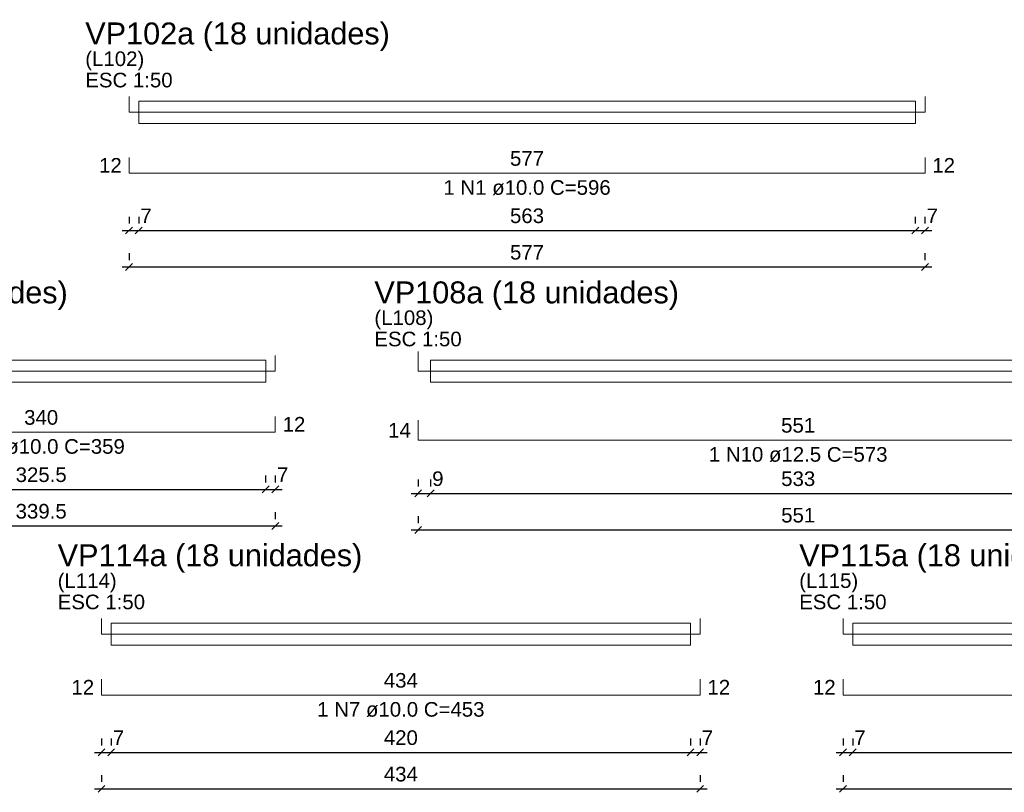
# Model space of a CAD drawing. Header units: millimetres. Extents: x 10906 to 25863, y 1966 to 4861.
# Tile 100 of 163: x 11441 to 11455, y 3065 to 3076. Entities that reach past the tile are written whole.
import ezdxf

# ---------------------------------------------------------------- set-up
doc = ezdxf.new("R2010")
doc.units = ezdxf.units.MM
for name, color, linetype, lineweight in [('Descrição da armadura', 7, 'Continuous', 5), ('DT-Armadura positiva', 40, 'Continuous', 5), ('DT-Cotas', 4, 'Continuous', 5), ('DT-Forma', 5, 'Continuous', 5), ('DT-Título', 7, 'Continuous', 20), ('Textos armaduras', 7, 'Continuous', 5)]:
    doc.layers.add(name, color=color, linetype=linetype, lineweight=lineweight)
doc.styles.add('Arial', font='arial.ttf')
doc.styles.get("Standard").update_dxf_attribs({"font": 'arial.ttf'})
doc.dimstyles.new('UM_50.000000', dxfattribs={"dimtxt": 0.18, "dimasz": 0.2, "dimexe": 0.2, "dimexo": 0.5, "dimgap": 0, "dimtad": 1, "dimtih": 1, "dimtoh": 1, "dimlfac": 50, "dimzin": 0, "dimdsep": 46, "dimtxsty": 'Standard', "dimcen": 0.09, "dimdle": 0.2, "dimclrd": 256, "dimclre": 256, "dimclrt": 7, "dimazin": 0, "dimtfac": 1, "dimtofl": 0, "dimtmove": 0, "dimatfit": 3, "dimfxl": 1, "dimtolj": 1, "dimtzin": 0, "dimarcsym": 0})

# ---------------------------------------------------------------- blocks, each defined once
blk = doc.blocks.new('_Oblique')
at = {"color": 0, "linetype": 'ByBlock', "lineweight": -2}
blk.add_line((-0.5, -0.5), (0.5, 0.5), dxfattribs=at)
blk = doc.blocks.new('*D823')
at = {"layer": 'Defpoints', "color": 0, "transparency": 16777216}
for p in [(11442.487, 3072.792), (11454.027, 3072.792), (11454.027, 3072.792)]:
    blk.add_point(p, dxfattribs=at)
at = {"layer": 'DT-Cotas', "lineweight": -2, "transparency": 16777216}
for p, q in [((11442.487, 3072.992), (11442.487, 3072.892)), ((11454.027, 3072.992), (11454.027, 3072.892)), ((11442.387, 3072.792), (11454.127, 3072.792))]:
    blk.add_line(p, q, dxfattribs=at)
at = {"layer": 'DT-Cotas', "lineweight": -2, "transparency": 16777216, "xscale": 0.1, "yscale": 0.1, "zscale": 0.1, "rotation": 180}
blk.add_blockref('_Oblique', (11442.487, 3072.792), dxfattribs=at)
at = {"layer": 'DT-Cotas', "lineweight": -2, "transparency": 16777216, "xscale": 0.1, "yscale": 0.1, "zscale": 0.1}
blk.add_blockref('_Oblique', (11454.027, 3072.792), dxfattribs=at)
at = {"layer": 'DT-Cotas', "color": 7, "transparency": 16777216, "insert": (11448.257, 3073.004), "char_height": 0.2118, "attachment_point": 5, "rotation": 0.0057, "style": 'Arial'}
blk.add_mtext('\\A1;577', dxfattribs=at)
blk = doc.blocks.new('*D824')
at = {"layer": 'Defpoints', "color": 0, "transparency": 16777216}
for p in [(11442.487, 3073.321), (11442.627, 3073.321), (11442.627, 3073.321)]:
    blk.add_point(p, dxfattribs=at)
at = {"layer": 'DT-Cotas', "lineweight": -2, "transparency": 16777216}
for p, q in [((11442.487, 3073.521), (11442.487, 3073.421)), ((11442.627, 3073.521), (11442.627, 3073.421)), ((11442.387, 3073.321), (11442.727, 3073.321))]:
    blk.add_line(p, q, dxfattribs=at)
at = {"layer": 'DT-Cotas', "lineweight": -2, "transparency": 16777216, "xscale": 0.1, "yscale": 0.1, "zscale": 0.1, "rotation": 180}
blk.add_blockref('_Oblique', (11442.487, 3073.321), dxfattribs=at)
at = {"layer": 'DT-Cotas', "lineweight": -2, "transparency": 16777216, "xscale": 0.1, "yscale": 0.1, "zscale": 0.1}
blk.add_blockref('_Oblique', (11442.627, 3073.321), dxfattribs=at)
at = {"layer": 'DT-Cotas', "color": 7, "transparency": 16777216, "insert": (11442.733, 3073.533), "char_height": 0.2118, "attachment_point": 5, "rotation": 0.0057, "style": 'Arial'}
blk.add_mtext('\\A1;7', dxfattribs=at)
blk = doc.blocks.new('*D825')
at = {"layer": 'Defpoints', "color": 0, "transparency": 16777216}
for p in [(11442.627, 3073.321), (11453.887, 3073.321), (11453.887, 3073.321)]:
    blk.add_point(p, dxfattribs=at)
at = {"layer": 'DT-Cotas', "lineweight": -2, "transparency": 16777216}
for p, q in [((11442.627, 3073.521), (11442.627, 3073.421)), ((11453.887, 3073.521), (11453.887, 3073.421)), ((11442.527, 3073.321), (11453.987, 3073.321))]:
    blk.add_line(p, q, dxfattribs=at)
at = {"layer": 'DT-Cotas', "lineweight": -2, "transparency": 16777216, "xscale": 0.1, "yscale": 0.1, "zscale": 0.1, "rotation": 180}
blk.add_blockref('_Oblique', (11442.627, 3073.321), dxfattribs=at)
at = {"layer": 'DT-Cotas', "lineweight": -2, "transparency": 16777216, "xscale": 0.1, "yscale": 0.1, "zscale": 0.1}
blk.add_blockref('_Oblique', (11453.887, 3073.321), dxfattribs=at)
at = {"layer": 'DT-Cotas', "color": 7, "transparency": 16777216, "insert": (11448.257, 3073.533), "char_height": 0.2118, "attachment_point": 5, "rotation": 0.0057, "style": 'Arial'}
blk.add_mtext('\\A1;563', dxfattribs=at)
blk = doc.blocks.new('*D826')
at = {"layer": 'Defpoints', "color": 0, "transparency": 16777216}
for p in [(11453.887, 3073.321), (11454.027, 3073.321), (11454.027, 3073.321)]:
    blk.add_point(p, dxfattribs=at)
at = {"layer": 'DT-Cotas', "lineweight": -2, "transparency": 16777216}
for p, q in [((11453.887, 3073.521), (11453.887, 3073.421)), ((11454.027, 3073.521), (11454.027, 3073.421)), ((11453.787, 3073.321), (11454.127, 3073.321))]:
    blk.add_line(p, q, dxfattribs=at)
at = {"layer": 'DT-Cotas', "lineweight": -2, "transparency": 16777216, "xscale": 0.1, "yscale": 0.1, "zscale": 0.1, "rotation": 180}
blk.add_blockref('_Oblique', (11453.887, 3073.321), dxfattribs=at)
at = {"layer": 'DT-Cotas', "lineweight": -2, "transparency": 16777216, "xscale": 0.1, "yscale": 0.1, "zscale": 0.1}
blk.add_blockref('_Oblique', (11454.027, 3073.321), dxfattribs=at)
at = {"layer": 'DT-Cotas', "color": 7, "transparency": 16777216, "insert": (11454.133, 3073.533), "char_height": 0.2118, "attachment_point": 5, "rotation": 0.0057, "style": 'Arial'}
blk.add_mtext('\\A1;7', dxfattribs=at)
blk = doc.blocks.new('*D791')
at = {"layer": 'Defpoints', "color": 0, "transparency": 16777216}
for p in [(11437.817, 3069.038), (11444.607, 3069.038), (11444.607, 3069.038)]:
    blk.add_point(p, dxfattribs=at)
at = {"layer": 'DT-Cotas', "lineweight": -2, "transparency": 16777216}
for p, q in [((11437.817, 3069.238), (11437.817, 3069.138)), ((11444.607, 3069.238), (11444.607, 3069.138)), ((11437.717, 3069.038), (11444.707, 3069.038))]:
    blk.add_line(p, q, dxfattribs=at)
at = {"layer": 'DT-Cotas', "lineweight": -2, "transparency": 16777216, "xscale": 0.1, "yscale": 0.1, "zscale": 0.1, "rotation": 180}
blk.add_blockref('_Oblique', (11437.817, 3069.038), dxfattribs=at)
at = {"layer": 'DT-Cotas', "lineweight": -2, "transparency": 16777216, "xscale": 0.1, "yscale": 0.1, "zscale": 0.1}
blk.add_blockref('_Oblique', (11444.607, 3069.038), dxfattribs=at)
at = {"layer": 'DT-Cotas', "color": 7, "transparency": 16777216, "insert": (11441.212, 3069.249), "char_height": 0.2118, "attachment_point": 5, "rotation": 0.0057, "style": 'Arial'}
blk.add_mtext('\\A1;339.5', dxfattribs=at)
blk = doc.blocks.new('*D793')
at = {"layer": 'Defpoints', "color": 0, "transparency": 16777216}
for p in [(11437.957, 3069.567), (11444.467, 3069.567), (11444.467, 3069.567)]:
    blk.add_point(p, dxfattribs=at)
at = {"layer": 'DT-Cotas', "lineweight": -2, "transparency": 16777216}
for p, q in [((11437.957, 3069.767), (11437.957, 3069.667)), ((11444.467, 3069.767), (11444.467, 3069.667)), ((11437.857, 3069.567), (11444.567, 3069.567))]:
    blk.add_line(p, q, dxfattribs=at)
at = {"layer": 'DT-Cotas', "lineweight": -2, "transparency": 16777216, "xscale": 0.1, "yscale": 0.1, "zscale": 0.1, "rotation": 180}
blk.add_blockref('_Oblique', (11437.957, 3069.567), dxfattribs=at)
at = {"layer": 'DT-Cotas', "lineweight": -2, "transparency": 16777216, "xscale": 0.1, "yscale": 0.1, "zscale": 0.1}
blk.add_blockref('_Oblique', (11444.467, 3069.567), dxfattribs=at)
at = {"layer": 'DT-Cotas', "color": 7, "transparency": 16777216, "insert": (11441.212, 3069.779), "char_height": 0.2118, "attachment_point": 5, "rotation": 0.0057, "style": 'Arial'}
blk.add_mtext('\\A1;325.5', dxfattribs=at)
blk = doc.blocks.new('*D794')
at = {"layer": 'Defpoints', "color": 0, "transparency": 16777216}
for p in [(11444.467, 3069.567), (11444.607, 3069.567), (11444.607, 3069.567)]:
    blk.add_point(p, dxfattribs=at)
at = {"layer": 'DT-Cotas', "lineweight": -2, "transparency": 16777216}
for p, q in [((11444.467, 3069.767), (11444.467, 3069.667)), ((11444.607, 3069.767), (11444.607, 3069.667)), ((11444.367, 3069.567), (11444.707, 3069.567))]:
    blk.add_line(p, q, dxfattribs=at)
at = {"layer": 'DT-Cotas', "lineweight": -2, "transparency": 16777216, "xscale": 0.1, "yscale": 0.1, "zscale": 0.1, "rotation": 180}
blk.add_blockref('_Oblique', (11444.467, 3069.567), dxfattribs=at)
at = {"layer": 'DT-Cotas', "lineweight": -2, "transparency": 16777216, "xscale": 0.1, "yscale": 0.1, "zscale": 0.1}
blk.add_blockref('_Oblique', (11444.607, 3069.567), dxfattribs=at)
at = {"layer": 'DT-Cotas', "color": 7, "transparency": 16777216, "insert": (11444.713, 3069.779), "char_height": 0.2118, "attachment_point": 5, "rotation": 0.0057, "style": 'Arial'}
blk.add_mtext('\\A1;7', dxfattribs=at)
blk = doc.blocks.new('*D795')
at = {"layer": 'Defpoints', "color": 0, "transparency": 16777216}
for p in [(11446.679, 3068.98), (11457.699, 3068.98), (11457.699, 3068.98)]:
    blk.add_point(p, dxfattribs=at)
at = {"layer": 'DT-Cotas', "lineweight": -2, "transparency": 16777216}
for p, q in [((11446.679, 3069.18), (11446.679, 3069.08)), ((11457.699, 3069.18), (11457.699, 3069.08)), ((11446.579, 3068.98), (11457.799, 3068.98))]:
    blk.add_line(p, q, dxfattribs=at)
at = {"layer": 'DT-Cotas', "lineweight": -2, "transparency": 16777216, "xscale": 0.1, "yscale": 0.1, "zscale": 0.1, "rotation": 180}
blk.add_blockref('_Oblique', (11446.679, 3068.98), dxfattribs=at)
at = {"layer": 'DT-Cotas', "lineweight": -2, "transparency": 16777216, "xscale": 0.1, "yscale": 0.1, "zscale": 0.1}
blk.add_blockref('_Oblique', (11457.699, 3068.98), dxfattribs=at)
at = {"layer": 'DT-Cotas', "color": 7, "transparency": 16777216, "insert": (11452.189, 3069.192), "char_height": 0.2118, "attachment_point": 5, "rotation": 0.0057, "style": 'Arial'}
blk.add_mtext('\\A1;551', dxfattribs=at)
blk = doc.blocks.new('*D796')
at = {"layer": 'Defpoints', "color": 0, "transparency": 16777216}
for p in [(11446.679, 3069.51), (11446.859, 3069.51), (11446.859, 3069.51)]:
    blk.add_point(p, dxfattribs=at)
at = {"layer": 'DT-Cotas', "lineweight": -2, "transparency": 16777216}
for p, q in [((11446.679, 3069.71), (11446.679, 3069.61)), ((11446.859, 3069.71), (11446.859, 3069.61)), ((11446.579, 3069.51), (11446.959, 3069.51))]:
    blk.add_line(p, q, dxfattribs=at)
at = {"layer": 'DT-Cotas', "lineweight": -2, "transparency": 16777216, "xscale": 0.1, "yscale": 0.1, "zscale": 0.1, "rotation": 180}
blk.add_blockref('_Oblique', (11446.679, 3069.51), dxfattribs=at)
at = {"layer": 'DT-Cotas', "lineweight": -2, "transparency": 16777216, "xscale": 0.1, "yscale": 0.1, "zscale": 0.1}
blk.add_blockref('_Oblique', (11446.859, 3069.51), dxfattribs=at)
at = {"layer": 'DT-Cotas', "color": 7, "transparency": 16777216, "insert": (11446.964, 3069.721), "char_height": 0.2118, "attachment_point": 5, "rotation": 0.0057, "style": 'Arial'}
blk.add_mtext('\\A1;9', dxfattribs=at)
blk = doc.blocks.new('*D797')
at = {"layer": 'Defpoints', "color": 0, "transparency": 16777216}
for p in [(11446.859, 3069.51), (11457.519, 3069.51), (11457.519, 3069.51)]:
    blk.add_point(p, dxfattribs=at)
at = {"layer": 'DT-Cotas', "lineweight": -2, "transparency": 16777216}
for p, q in [((11446.859, 3069.71), (11446.859, 3069.61)), ((11457.519, 3069.71), (11457.519, 3069.61)), ((11446.759, 3069.51), (11457.619, 3069.51))]:
    blk.add_line(p, q, dxfattribs=at)
at = {"layer": 'DT-Cotas', "lineweight": -2, "transparency": 16777216, "xscale": 0.1, "yscale": 0.1, "zscale": 0.1, "rotation": 180}
blk.add_blockref('_Oblique', (11446.859, 3069.51), dxfattribs=at)
at = {"layer": 'DT-Cotas', "lineweight": -2, "transparency": 16777216, "xscale": 0.1, "yscale": 0.1, "zscale": 0.1}
blk.add_blockref('_Oblique', (11457.519, 3069.51), dxfattribs=at)
at = {"layer": 'DT-Cotas', "color": 7, "transparency": 16777216, "insert": (11452.189, 3069.721), "char_height": 0.2118, "attachment_point": 5, "rotation": 0.0057, "style": 'Arial'}
blk.add_mtext('\\A1;533', dxfattribs=at)
blk = doc.blocks.new('*D843')
at = {"layer": 'Defpoints', "color": 0, "transparency": 16777216}
for p in [(11442.087, 3065.226), (11450.767, 3065.226), (11450.767, 3065.226)]:
    blk.add_point(p, dxfattribs=at)
at = {"layer": 'DT-Cotas', "lineweight": -2, "transparency": 16777216}
for p, q in [((11442.087, 3065.426), (11442.087, 3065.326)), ((11450.767, 3065.426), (11450.767, 3065.326)), ((11441.987, 3065.226), (11450.867, 3065.226))]:
    blk.add_line(p, q, dxfattribs=at)
at = {"layer": 'DT-Cotas', "lineweight": -2, "transparency": 16777216, "xscale": 0.1, "yscale": 0.1, "zscale": 0.1, "rotation": 180}
blk.add_blockref('_Oblique', (11442.087, 3065.226), dxfattribs=at)
at = {"layer": 'DT-Cotas', "lineweight": -2, "transparency": 16777216, "xscale": 0.1, "yscale": 0.1, "zscale": 0.1}
blk.add_blockref('_Oblique', (11450.767, 3065.226), dxfattribs=at)
at = {"layer": 'DT-Cotas', "color": 7, "transparency": 16777216, "insert": (11446.427, 3065.438), "char_height": 0.2118, "attachment_point": 5, "rotation": 0.0057, "style": 'Arial'}
blk.add_mtext('\\A1;434', dxfattribs=at)
blk = doc.blocks.new('*D844')
at = {"layer": 'Defpoints', "color": 0, "transparency": 16777216}
for p in [(11442.087, 3065.755), (11442.227, 3065.755), (11442.227, 3065.755)]:
    blk.add_point(p, dxfattribs=at)
at = {"layer": 'DT-Cotas', "lineweight": -2, "transparency": 16777216}
for p, q in [((11442.087, 3065.955), (11442.087, 3065.855)), ((11442.227, 3065.955), (11442.227, 3065.855)), ((11441.987, 3065.755), (11442.327, 3065.755))]:
    blk.add_line(p, q, dxfattribs=at)
at = {"layer": 'DT-Cotas', "lineweight": -2, "transparency": 16777216, "xscale": 0.1, "yscale": 0.1, "zscale": 0.1, "rotation": 180}
blk.add_blockref('_Oblique', (11442.087, 3065.755), dxfattribs=at)
at = {"layer": 'DT-Cotas', "lineweight": -2, "transparency": 16777216, "xscale": 0.1, "yscale": 0.1, "zscale": 0.1}
blk.add_blockref('_Oblique', (11442.227, 3065.755), dxfattribs=at)
at = {"layer": 'DT-Cotas', "color": 7, "transparency": 16777216, "insert": (11442.333, 3065.967), "char_height": 0.2118, "attachment_point": 5, "rotation": 0.0057, "style": 'Arial'}
blk.add_mtext('\\A1;7', dxfattribs=at)
blk = doc.blocks.new('*D845')
at = {"layer": 'Defpoints', "color": 0, "transparency": 16777216}
for p in [(11442.227, 3065.755), (11450.627, 3065.755), (11450.627, 3065.755)]:
    blk.add_point(p, dxfattribs=at)
at = {"layer": 'DT-Cotas', "lineweight": -2, "transparency": 16777216}
for p, q in [((11442.227, 3065.955), (11442.227, 3065.855)), ((11450.627, 3065.955), (11450.627, 3065.855)), ((11442.127, 3065.755), (11450.727, 3065.755))]:
    blk.add_line(p, q, dxfattribs=at)
at = {"layer": 'DT-Cotas', "lineweight": -2, "transparency": 16777216, "xscale": 0.1, "yscale": 0.1, "zscale": 0.1, "rotation": 180}
blk.add_blockref('_Oblique', (11442.227, 3065.755), dxfattribs=at)
at = {"layer": 'DT-Cotas', "lineweight": -2, "transparency": 16777216, "xscale": 0.1, "yscale": 0.1, "zscale": 0.1}
blk.add_blockref('_Oblique', (11450.627, 3065.755), dxfattribs=at)
at = {"layer": 'DT-Cotas', "color": 7, "transparency": 16777216, "insert": (11446.427, 3065.967), "char_height": 0.2118, "attachment_point": 5, "rotation": 0.0057, "style": 'Arial'}
blk.add_mtext('\\A1;420', dxfattribs=at)
blk = doc.blocks.new('*D846')
at = {"layer": 'Defpoints', "color": 0, "transparency": 16777216}
for p in [(11450.627, 3065.755), (11450.767, 3065.755), (11450.767, 3065.755)]:
    blk.add_point(p, dxfattribs=at)
at = {"layer": 'DT-Cotas', "lineweight": -2, "transparency": 16777216}
for p, q in [((11450.627, 3065.955), (11450.627, 3065.855)), ((11450.767, 3065.955), (11450.767, 3065.855)), ((11450.527, 3065.755), (11450.867, 3065.755))]:
    blk.add_line(p, q, dxfattribs=at)
at = {"layer": 'DT-Cotas', "lineweight": -2, "transparency": 16777216, "xscale": 0.1, "yscale": 0.1, "zscale": 0.1, "rotation": 180}
blk.add_blockref('_Oblique', (11450.627, 3065.755), dxfattribs=at)
at = {"layer": 'DT-Cotas', "lineweight": -2, "transparency": 16777216, "xscale": 0.1, "yscale": 0.1, "zscale": 0.1}
blk.add_blockref('_Oblique', (11450.767, 3065.755), dxfattribs=at)
at = {"layer": 'DT-Cotas', "color": 7, "transparency": 16777216, "insert": (11450.873, 3065.967), "char_height": 0.2118, "attachment_point": 5, "rotation": 0.0057, "style": 'Arial'}
blk.add_mtext('\\A1;7', dxfattribs=at)
blk = doc.blocks.new('*D847')
at = {"layer": 'Defpoints', "color": 0, "transparency": 16777216}
for p in [(11452.839, 3065.226), (11461.519, 3065.226), (11461.519, 3065.226)]:
    blk.add_point(p, dxfattribs=at)
at = {"layer": 'DT-Cotas', "lineweight": -2, "transparency": 16777216}
for p, q in [((11452.839, 3065.426), (11452.839, 3065.326)), ((11461.519, 3065.426), (11461.519, 3065.326)), ((11452.739, 3065.226), (11461.619, 3065.226))]:
    blk.add_line(p, q, dxfattribs=at)
at = {"layer": 'DT-Cotas', "lineweight": -2, "transparency": 16777216, "xscale": 0.1, "yscale": 0.1, "zscale": 0.1, "rotation": 180}
blk.add_blockref('_Oblique', (11452.839, 3065.226), dxfattribs=at)
at = {"layer": 'DT-Cotas', "lineweight": -2, "transparency": 16777216, "xscale": 0.1, "yscale": 0.1, "zscale": 0.1}
blk.add_blockref('_Oblique', (11461.519, 3065.226), dxfattribs=at)
at = {"layer": 'DT-Cotas', "color": 7, "transparency": 16777216, "insert": (11457.179, 3065.438), "char_height": 0.2118, "attachment_point": 5, "rotation": 0.0057, "style": 'Arial'}
blk.add_mtext('\\A1;434', dxfattribs=at)
blk = doc.blocks.new('*D848')
at = {"layer": 'Defpoints', "color": 0, "transparency": 16777216}
for p in [(11452.839, 3065.755), (11452.979, 3065.755), (11452.979, 3065.755)]:
    blk.add_point(p, dxfattribs=at)
at = {"layer": 'DT-Cotas', "lineweight": -2, "transparency": 16777216}
for p, q in [((11452.839, 3065.955), (11452.839, 3065.855)), ((11452.979, 3065.955), (11452.979, 3065.855)), ((11452.739, 3065.755), (11453.079, 3065.755))]:
    blk.add_line(p, q, dxfattribs=at)
at = {"layer": 'DT-Cotas', "lineweight": -2, "transparency": 16777216, "xscale": 0.1, "yscale": 0.1, "zscale": 0.1, "rotation": 180}
blk.add_blockref('_Oblique', (11452.839, 3065.755), dxfattribs=at)
at = {"layer": 'DT-Cotas', "lineweight": -2, "transparency": 16777216, "xscale": 0.1, "yscale": 0.1, "zscale": 0.1}
blk.add_blockref('_Oblique', (11452.979, 3065.755), dxfattribs=at)
at = {"layer": 'DT-Cotas', "color": 7, "transparency": 16777216, "insert": (11453.084, 3065.967), "char_height": 0.2118, "attachment_point": 5, "rotation": 0.0057, "style": 'Arial'}
blk.add_mtext('\\A1;7', dxfattribs=at)
blk = doc.blocks.new('*D849')
at = {"layer": 'Defpoints', "color": 0, "transparency": 16777216}
for p in [(11452.979, 3065.755), (11461.379, 3065.755), (11461.379, 3065.755)]:
    blk.add_point(p, dxfattribs=at)
at = {"layer": 'DT-Cotas', "lineweight": -2, "transparency": 16777216}
for p, q in [((11452.979, 3065.955), (11452.979, 3065.855)), ((11461.379, 3065.955), (11461.379, 3065.855)), ((11452.879, 3065.755), (11461.479, 3065.755))]:
    blk.add_line(p, q, dxfattribs=at)
at = {"layer": 'DT-Cotas', "lineweight": -2, "transparency": 16777216, "xscale": 0.1, "yscale": 0.1, "zscale": 0.1, "rotation": 180}
blk.add_blockref('_Oblique', (11452.979, 3065.755), dxfattribs=at)
at = {"layer": 'DT-Cotas', "lineweight": -2, "transparency": 16777216, "xscale": 0.1, "yscale": 0.1, "zscale": 0.1}
blk.add_blockref('_Oblique', (11461.379, 3065.755), dxfattribs=at)
at = {"layer": 'DT-Cotas', "color": 7, "transparency": 16777216, "insert": (11457.179, 3065.967), "char_height": 0.2118, "attachment_point": 5, "rotation": 0.0057, "style": 'Arial'}
blk.add_mtext('\\A1;420', dxfattribs=at)

msp = doc.modelspace()

# ---------------------------------------------------------------- linework, layer by layer
at = {"layer": 'DT-Armadura positiva'}
for p, q in [((11442.4873, 3075.26389), (11442.4873, 3075.03389)), ((11454.0273, 3075.03389), (11454.0273, 3075.26389)), ((11442.4873, 3075.03389), (11454.0273, 3075.03389)), ((11442.4873, 3074.38029), (11442.4873, 3074.15029)), ((11454.0273, 3074.15029), (11454.0273, 3074.38029)), ((11442.4873, 3074.15029), (11454.0273, 3074.15029)), ((11444.6073, 3071.27969), (11444.6073, 3071.50969)), ((11446.67856, 3071.56719), (11446.67856, 3071.27969)), ((11437.8173, 3071.27969), (11444.6073, 3071.27969)), ((11446.67856, 3071.27969), (11457.69856, 3071.27969)), ((11444.6073, 3070.39609), (11444.6073, 3070.62609)), ((11446.67856, 3070.56859), (11446.67856, 3070.28109)), ((11437.8173, 3070.39609), (11444.6073, 3070.39609)), ((11446.67856, 3070.28109), (11457.69856, 3070.28109)), ((11442.0873, 3067.69799), (11442.0873, 3067.46799)), ((11450.7673, 3067.46799), (11450.7673, 3067.69799)), ((11452.83856, 3067.69799), (11452.83856, 3067.46799)), ((11442.0873, 3067.46799), (11450.7673, 3067.46799)), ((11452.83856, 3067.46799), (11461.51856, 3067.46799)), ((11442.0873, 3066.81439), (11442.0873, 3066.58439)), ((11450.7673, 3066.58439), (11450.7673, 3066.81439)), ((11452.83856, 3066.81439), (11452.83856, 3066.58439)), ((11442.0873, 3066.58439), (11450.7673, 3066.58439)), ((11452.83856, 3066.58439), (11461.51856, 3066.58439))]:
    msp.add_line(p, q, dxfattribs=at)
at = {"layer": 'DT-Forma'}
for points in [[(11442.6273, 3074.87389), (11442.6273, 3075.19389), (11453.8873, 3075.19389), (11453.8873, 3074.87389), (11442.6273, 3074.87389)], [(11437.9573, 3071.11969), (11437.9573, 3071.43969), (11444.4673, 3071.43969), (11444.4673, 3071.11969), (11437.9573, 3071.11969)], [(11446.85856, 3071.11969), (11446.85856, 3071.43969), (11457.51856, 3071.43969), (11457.51856, 3071.11969), (11446.85856, 3071.11969)], [(11442.2273, 3067.30799), (11442.2273, 3067.62799), (11450.6273, 3067.62799), (11450.6273, 3067.30799), (11442.2273, 3067.30799)], [(11452.97856, 3067.30799), (11452.97856, 3067.62799), (11461.37856, 3067.62799), (11461.37856, 3067.30799), (11452.97856, 3067.30799)]]:
    msp.add_lwpolyline(points, close=True, dxfattribs=at)

# ---------------------------------------------------------------- texts
at = {"layer": 'Descrição da armadura', "linetype": 'Continuous', "char_height": 0.2118, "attachment_point": 8, "line_spacing_factor": 0.798, "style": 'Arial'}
for s, insert, width in [('1 N1 ø10.0 C=596', (11448.2573, 3073.83259), 4.8647001), ('1 N2 ø10.0 C=359', (11441.2123, 3070.07839), 4.8647001), ('1 N10 ø12.5 C=573', (11452.18856, 3069.96339), 5.1946527), ('1 N7 ø10.0 C=453', (11446.4273, 3066.26669), 4.8647001)]:
    msp.add_mtext(s, dxfattribs=dict(at, insert=insert, width=width))
at = {"layer": 'DT-Título', "attachment_point": 7, "line_spacing_factor": 0.798, "style": 'Arial'}
for s, insert, char_height, width in [('VP102a (18 unidades)', (11441.85165, 3075.92299), 0.3177, 8.0673025), ('(L102)', (11441.85165, 3075.64099), 0.2118, 1.7574615), ('ESC 1:50', (11441.8519, 3075.39289), 0.2118, 2.6023493), ('VP107a (18 unidades)', (11437.18165, 3072.16899), 0.3177, 8.0673025), ('VP108a (18 unidades)', (11446.04365, 3072.16899), 0.3177, 8.0673025), ('(L108)', (11446.04365, 3071.88699), 0.2118, 1.7574615), ('ESC 1:50', (11446.04316, 3071.63869), 0.2118, 2.6023493), ('VP114a (18 unidades)', (11441.45165, 3068.35799), 0.3177, 8.0673025), ('VP115a (18 unidades)', (11452.20365, 3068.35799), 0.3177, 8.0673025), ('(L114)', (11441.45165, 3068.07499), 0.2118, 1.7574615), ('(L115)', (11452.20365, 3068.07499), 0.2118, 1.7574615), ('ESC 1:50', (11441.4519, 3067.82699), 0.2118, 2.6023493), ('ESC 1:50', (11452.20316, 3067.82699), 0.2118, 2.6023493)]:
    msp.add_mtext(s, dxfattribs=dict(at, insert=insert, char_height=char_height, width=width))
at = {"layer": 'Textos armaduras', "linetype": 'Continuous', "char_height": 0.2118, "attachment_point": 7, "line_spacing_factor": 0.798, "style": 'Arial'}
for s, insert, width in [('12', (11442.05145, 3074.15939), 0.6599051), ('577', (11448.00984, 3074.25619), 0.9898577), ('12', (11454.1332, 3074.15939), 0.6599051), ('340', (11440.96484, 3070.50199), 0.9898577), ('12', (11444.7132, 3070.40519), 0.6599051), ('14', (11446.2427, 3070.31894), 0.6599051), ('551', (11451.94109, 3070.38699), 0.9898577), ('12', (11441.65145, 3066.59349), 0.6599051), ('434', (11446.17984, 3066.69029), 0.9898577), ('12', (11450.8732, 3066.59349), 0.6599051), ('12', (11452.4027, 3066.59349), 0.6599051)]:
    msp.add_mtext(s, dxfattribs=dict(at, insert=insert, width=width))

# ---------------------------------------------------------------- dimensions: what is measured, and where the dimension line sits
at = {"layer": 'DT-Cotas'}
for base, p1, p2, picture, middle in [((11442.6273, 3073.32129), (11442.4873, 3073.32129), (11442.6273, 3073.32129), '*D824', (11442.7332, 3073.53309)), ((11453.8873, 3073.32129), (11442.6273, 3073.32129), (11453.8873, 3073.32129), '*D825', (11448.2573, 3073.53309)), ((11454.0273, 3073.32129), (11453.8873, 3073.32129), (11454.0273, 3073.32129), '*D826', (11454.1332, 3073.53309)), ((11454.0273, 3072.79179), (11442.4873, 3072.79179), (11454.0273, 3072.79179), '*D823', (11448.2573, 3073.00359)), ((11444.4673, 3069.56709), (11437.9573, 3069.56709), (11444.4673, 3069.56709), '*D793', (11441.2123, 3069.77889)), ((11444.6073, 3069.56709), (11444.4673, 3069.56709), (11444.6073, 3069.56709), '*D794', (11444.7132, 3069.77889)), ((11446.85856, 3069.50959), (11446.67856, 3069.50959), (11446.85856, 3069.50959), '*D796', (11446.96446, 3069.72139)), ((11457.51856, 3069.50959), (11446.85856, 3069.50959), (11457.51856, 3069.50959), '*D797', (11452.18856, 3069.72139)), ((11444.6073, 3069.03759), (11437.8173, 3069.03759), (11444.6073, 3069.03759), '*D791', (11441.2123, 3069.24939)), ((11457.69856, 3068.98009), (11446.67856, 3068.98009), (11457.69856, 3068.98009), '*D795', (11452.18856, 3069.19189)), ((11442.2273, 3065.75539), (11442.0873, 3065.75539), (11442.2273, 3065.75539), '*D844', (11442.3332, 3065.96719)), ((11450.6273, 3065.75539), (11442.2273, 3065.75539), (11450.6273, 3065.75539), '*D845', (11446.4273, 3065.96719)), ((11450.7673, 3065.75539), (11450.6273, 3065.75539), (11450.7673, 3065.75539), '*D846', (11450.8732, 3065.96719)), ((11452.97856, 3065.75539), (11452.83856, 3065.75539), (11452.97856, 3065.75539), '*D848', (11453.08446, 3065.96719)), ((11461.37856, 3065.75539), (11452.97856, 3065.75539), (11461.37856, 3065.75539), '*D849', (11457.17856, 3065.96719)), ((11450.7673, 3065.22589), (11442.0873, 3065.22589), (11450.7673, 3065.22589), '*D843', (11446.4273, 3065.43769)), ((11461.51856, 3065.22589), (11452.83856, 3065.22589), (11461.51856, 3065.22589), '*D847', (11457.17856, 3065.43769))]:
    dim = msp.add_linear_dim(base=base, p1=p1, p2=p2, dimstyle='UM_50.000000', override={"dimtxt": 0.2118, "dimasz": 0.1, "dimexe": 0.1, "dimexo": 0.2, "dimtad": 1, "dimtih": 0, "dimtoh": 0, "dimdec": 1, "dimlfac": 50, "dimzin": 8, "dimtxsty": 'Arial', "dimblk": 'Oblique', "dimblk1": 'Oblique', "dimblk2": 'Oblique', "dimsah": 1, "dimdle": 0.1, "dimse1": 0, "dimse2": 0, "dimclrt": 7, "dimadec": 1, "dimazin": 3, "dimtmove": 2, "dimldrblk": 'Oblique'}, dxfattribs=at)
    dim.commit()
    dim.dimension.update_dxf_attribs({"geometry": picture, "text_midpoint": middle, "dimtype": 160, "text_rotation": 0.00573})

doc.saveas('drawing.dxf')
